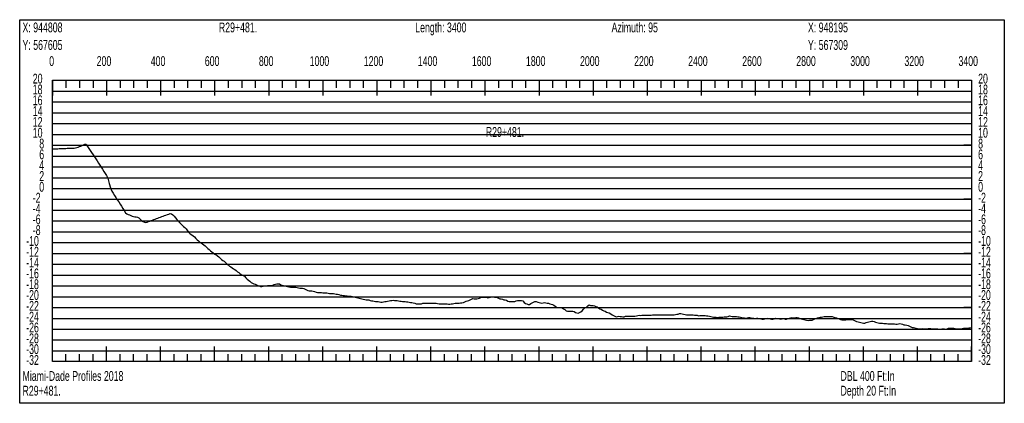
# Model space of a CAD drawing. Header units: feet. Extents: x 1 to 30, y -268 to -1.
# Tile 71 of 94: x 1 to 10.11, y -68.17 to -64.63. Entities that reach past the tile are written whole.
import ezdxf

# ---------------------------------------------------------------- set-up
doc = ezdxf.new("R2010")
doc.units = ezdxf.units.FT
doc.header["$MEASUREMENT"] = 0
doc.layers.add('LABELS', color=7, linetype='Continuous')
doc.layers.add('XSECTION', color=7, linetype='Continuous')

msp = doc.modelspace()

# ---------------------------------------------------------------- linework, layer by layer
at = {"layer": 'XSECTION', "color": 0, "linetype": 'Continuous'}
for points in [[(1, -64.63), (10.106, -64.63), (10.106, -68.175), (1, -68.175), (1, -64.63)], [(1.303, -65.19), (9.803, -65.19), (9.803, -67.79), (1.303, -67.79), (1.303, -65.19)], [(1.303, -65.19), (1.303, -65.331)], [(1.303, -65.19), (1.303, -65.331)], [(1.303, -65.19), (1.303, -65.26)], [(1.303, -65.19), (1.303, -65.26)], [(1.428, -65.19), (1.428, -65.26)], [(1.553, -65.19), (1.553, -65.26)], [(1.678, -65.19), (1.678, -65.26)], [(1.803, -65.19), (1.803, -65.331)], [(1.803, -65.19), (1.803, -65.26)], [(1.928, -65.19), (1.928, -65.26)], [(2.053, -65.19), (2.053, -65.26)], [(2.178, -65.19), (2.178, -65.26)], [(2.303, -65.19), (2.303, -65.331)], [(2.303, -65.19), (2.303, -65.26)], [(2.428, -65.19), (2.428, -65.26)], [(2.553, -65.19), (2.553, -65.26)], [(2.678, -65.19), (2.678, -65.26)], [(2.803, -65.19), (2.803, -65.331)], [(2.803, -65.19), (2.803, -65.26)], [(2.928, -65.19), (2.928, -65.26)], [(3.053, -65.19), (3.053, -65.26)], [(3.178, -65.19), (3.178, -65.26)], [(3.303, -65.19), (3.303, -65.331)], [(3.303, -65.19), (3.303, -65.26)], [(3.428, -65.19), (3.428, -65.26)], [(3.553, -65.19), (3.553, -65.26)], [(3.678, -65.19), (3.678, -65.26)], [(3.803, -65.19), (3.803, -65.331)], [(3.803, -65.19), (3.803, -65.26)], [(3.928, -65.19), (3.928, -65.26)], [(4.053, -65.19), (4.053, -65.26)], [(4.178, -65.19), (4.178, -65.26)], [(4.303, -65.19), (4.303, -65.331)], [(4.303, -65.19), (4.303, -65.26)], [(4.428, -65.19), (4.428, -65.26)], [(4.553, -65.19), (4.553, -65.26)], [(4.678, -65.19), (4.678, -65.26)], [(4.803, -65.19), (4.803, -65.331)], [(4.803, -65.19), (4.803, -65.26)], [(4.928, -65.19), (4.928, -65.26)], [(5.053, -65.19), (5.053, -65.26)], [(5.178, -65.19), (5.178, -65.26)], [(5.303, -65.19), (5.303, -65.331)], [(5.303, -65.19), (5.303, -65.26)], [(5.428, -65.19), (5.428, -65.26)], [(5.553, -65.19), (5.553, -65.26)], [(5.678, -65.19), (5.678, -65.26)], [(5.803, -65.19), (5.803, -65.331)], [(5.803, -65.19), (5.803, -65.26)], [(5.928, -65.19), (5.928, -65.26)], [(6.053, -65.19), (6.053, -65.26)], [(6.178, -65.19), (6.178, -65.26)], [(6.303, -65.19), (6.303, -65.331)], [(6.303, -65.19), (6.303, -65.26)], [(6.428, -65.19), (6.428, -65.26)], [(6.553, -65.19), (6.553, -65.26)], [(6.678, -65.19), (6.678, -65.26)], [(6.803, -65.19), (6.803, -65.331)], [(6.803, -65.19), (6.803, -65.26)], [(6.928, -65.19), (6.928, -65.26)], [(7.053, -65.19), (7.053, -65.26)], [(7.178, -65.19), (7.178, -65.26)], [(7.303, -65.19), (7.303, -65.331)], [(7.303, -65.19), (7.303, -65.26)], [(7.428, -65.19), (7.428, -65.26)], [(7.553, -65.19), (7.553, -65.26)], [(7.678, -65.19), (7.678, -65.26)], [(7.803, -65.19), (7.803, -65.331)], [(7.803, -65.19), (7.803, -65.26)], [(7.928, -65.19), (7.928, -65.26)], [(8.053, -65.19), (8.053, -65.26)], [(8.178, -65.19), (8.178, -65.26)], [(8.303, -65.19), (8.303, -65.331)], [(8.303, -65.19), (8.303, -65.26)], [(8.428, -65.19), (8.428, -65.26)], [(8.553, -65.19), (8.553, -65.26)], [(8.678, -65.19), (8.678, -65.26)], [(8.803, -65.19), (8.803, -65.331)], [(8.803, -65.19), (8.803, -65.26)], [(8.928, -65.19), (8.928, -65.26)], [(9.053, -65.19), (9.053, -65.26)], [(9.178, -65.19), (9.178, -65.26)], [(9.303, -65.19), (9.303, -65.331)], [(9.303, -65.19), (9.303, -65.26)], [(9.428, -65.19), (9.428, -65.26)], [(9.553, -65.19), (9.553, -65.26)], [(9.678, -65.19), (9.678, -65.26)], [(9.803, -65.19), (9.803, -65.331)], [(9.803, -65.19), (9.803, -65.26)], [(1.303, -65.79), (1.373, -65.79)], [(9.803, -65.79), (9.733, -65.79)], [(1.303, -66.29), (1.373, -66.29)], [(9.803, -66.29), (9.733, -66.29)], [(1.303, -66.79), (1.373, -66.79)], [(9.803, -66.79), (9.733, -66.79)], [(1.303, -67.29), (1.373, -67.29)], [(9.803, -67.29), (9.733, -67.29)], [(1.303, -67.79), (1.303, -67.649)], [(1.303, -67.79), (1.303, -67.649)], [(1.803, -67.79), (1.803, -67.649)], [(2.303, -67.79), (2.303, -67.649)], [(2.803, -67.79), (2.803, -67.649)], [(3.303, -67.79), (3.303, -67.649)], [(3.803, -67.79), (3.803, -67.649)], [(4.303, -67.79), (4.303, -67.649)], [(4.803, -67.79), (4.803, -67.649)], [(5.303, -67.79), (5.303, -67.649)], [(5.803, -67.79), (5.803, -67.649)], [(6.303, -67.79), (6.303, -67.649)], [(6.803, -67.79), (6.803, -67.649)], [(7.303, -67.79), (7.303, -67.649)], [(7.803, -67.79), (7.803, -67.649)], [(8.303, -67.79), (8.303, -67.649)], [(8.803, -67.79), (8.803, -67.649)], [(9.303, -67.79), (9.303, -67.649)], [(9.803, -67.79), (9.803, -67.649)], [(1.303, -67.79), (1.303, -67.72)], [(1.303, -67.79), (1.303, -67.72)], [(1.428, -67.79), (1.428, -67.72)], [(1.553, -67.79), (1.553, -67.72)], [(1.678, -67.79), (1.678, -67.72)], [(1.803, -67.79), (1.803, -67.72)], [(1.928, -67.79), (1.928, -67.72)], [(2.053, -67.79), (2.053, -67.72)], [(2.178, -67.79), (2.178, -67.72)], [(2.303, -67.79), (2.303, -67.72)], [(2.428, -67.79), (2.428, -67.72)], [(2.553, -67.79), (2.553, -67.72)], [(2.678, -67.79), (2.678, -67.72)], [(2.803, -67.79), (2.803, -67.72)], [(2.928, -67.79), (2.928, -67.72)], [(3.053, -67.79), (3.053, -67.72)], [(3.178, -67.79), (3.178, -67.72)], [(3.303, -67.79), (3.303, -67.72)], [(3.428, -67.79), (3.428, -67.72)], [(3.553, -67.79), (3.553, -67.72)], [(3.678, -67.79), (3.678, -67.72)], [(3.803, -67.79), (3.803, -67.72)], [(3.928, -67.79), (3.928, -67.72)], [(4.053, -67.79), (4.053, -67.72)], [(4.178, -67.79), (4.178, -67.72)], [(4.303, -67.79), (4.303, -67.72)], [(4.428, -67.79), (4.428, -67.72)], [(4.553, -67.79), (4.553, -67.72)], [(4.678, -67.79), (4.678, -67.72)], [(4.803, -67.79), (4.803, -67.72)], [(4.928, -67.79), (4.928, -67.72)], [(5.053, -67.79), (5.053, -67.72)], [(5.178, -67.79), (5.178, -67.72)], [(5.303, -67.79), (5.303, -67.72)], [(5.428, -67.79), (5.428, -67.72)], [(5.553, -67.79), (5.553, -67.72)], [(5.678, -67.79), (5.678, -67.72)], [(5.803, -67.79), (5.803, -67.72)], [(5.928, -67.79), (5.928, -67.72)], [(6.053, -67.79), (6.053, -67.72)], [(6.178, -67.79), (6.178, -67.72)], [(6.303, -67.79), (6.303, -67.72)], [(6.428, -67.79), (6.428, -67.72)], [(6.553, -67.79), (6.553, -67.72)], [(6.678, -67.79), (6.678, -67.72)], [(6.803, -67.79), (6.803, -67.72)], [(6.928, -67.79), (6.928, -67.72)], [(7.053, -67.79), (7.053, -67.72)], [(7.178, -67.79), (7.178, -67.72)], [(7.303, -67.79), (7.303, -67.72)], [(7.428, -67.79), (7.428, -67.72)], [(7.553, -67.79), (7.553, -67.72)], [(7.678, -67.79), (7.678, -67.72)], [(7.803, -67.79), (7.803, -67.72)], [(7.928, -67.79), (7.928, -67.72)], [(8.053, -67.79), (8.053, -67.72)], [(8.178, -67.79), (8.178, -67.72)], [(8.303, -67.79), (8.303, -67.72)], [(8.428, -67.79), (8.428, -67.72)], [(8.553, -67.79), (8.553, -67.72)], [(8.678, -67.79), (8.678, -67.72)], [(8.803, -67.79), (8.803, -67.72)], [(8.928, -67.79), (8.928, -67.72)], [(9.053, -67.79), (9.053, -67.72)], [(9.178, -67.79), (9.178, -67.72)], [(9.303, -67.79), (9.303, -67.72)], [(9.428, -67.79), (9.428, -67.72)], [(9.553, -67.79), (9.553, -67.72)], [(9.678, -67.79), (9.678, -67.72)], [(9.803, -67.79), (9.803, -67.72)]]:
    msp.add_lwpolyline(points, dxfattribs=at)
at = {"layer": 'XSECTION', "color": 0}
for points in [[(1.303, -65.29), (9.803, -65.29)], [(1.303, -65.39), (9.803, -65.39)], [(1.303, -65.49), (9.803, -65.49)], [(1.303, -65.59), (9.803, -65.59)], [(1.303, -65.69), (9.803, -65.69)], [(1.303, -65.79), (9.803, -65.79)], [(1.303, -65.89), (9.803, -65.89)], [(1.303, -65.99), (9.803, -65.99)], [(1.303, -66.09), (9.803, -66.09)], [(1.303, -66.19), (9.803, -66.19)], [(1.303, -66.29), (9.803, -66.29)], [(1.303, -66.39), (9.803, -66.39)], [(1.303, -66.49), (9.803, -66.49)], [(1.303, -66.59), (9.803, -66.59)], [(1.303, -66.69), (9.803, -66.69)], [(1.303, -66.79), (9.803, -66.79)], [(1.303, -66.89), (9.803, -66.89)], [(1.303, -66.99), (9.803, -66.99)], [(1.303, -67.09), (9.803, -67.09)], [(1.303, -67.19), (9.803, -67.19)], [(1.303, -67.29), (9.803, -67.29)], [(1.303, -67.39), (9.803, -67.39)], [(1.303, -67.49), (9.803, -67.49)], [(1.303, -67.59), (9.803, -67.59)], [(1.303, -67.69), (9.803, -67.69)]]:
    msp.add_lwpolyline(points, dxfattribs=at)
at = {"layer": 'XSECTION', "color": 5, "linetype": 'Continuous'}
msp.add_lwpolyline([(1.303, -65.824), (1.3155, -65.8235), (1.328, -65.823), (1.3405, -65.8225), (1.353, -65.822), (1.3655, -65.8215), (1.378, -65.821), (1.3905, -65.8205), (1.403, -65.82), (1.4155, -65.8195), (1.428, -65.819), (1.4405, -65.8185), (1.453, -65.818), (1.4655, -65.8175), (1.478, -65.817), (1.4905, -65.8165), (1.503, -65.816), (1.5155, -65.8155), (1.528, -65.8125), (1.5405, -65.8075), (1.553, -65.8025), (1.5655, -65.7975), (1.578, -65.792), (1.5905, -65.787), (1.603, -65.781), (1.6155, -65.779), (1.628, -65.801), (1.6405, -65.82), (1.653, -65.839), (1.6655, -65.8585), (1.678, -65.8775), (1.6905, -65.897), (1.703, -65.916), (1.7155, -65.9355), (1.728, -65.9545), (1.7405, -65.9735), (1.753, -65.993), (1.7655, -66.012), (1.778, -66.0315), (1.7905, -66.0505), (1.803, -66.071), (1.8155, -66.0935), (1.828, -66.144), (1.8405, -66.1845), (1.853, -66.2135), (1.8655, -66.2335), (1.878, -66.2535), (1.8905, -66.2735), (1.903, -66.2935), (1.9155, -66.3135), (1.928, -66.334), (1.9405, -66.354), (1.953, -66.374), (1.9655, -66.394), (1.978, -66.414), (1.9905, -66.4245), (2.003, -66.4295), (2.0155, -66.4345), (2.028, -66.44), (2.0405, -66.445), (2.053, -66.4475), (2.0655, -66.4505), (2.078, -66.453), (2.0905, -66.456), (2.103, -66.461), (2.1155, -66.474), (2.128, -66.486), (2.1405, -66.494), (2.153, -66.5015), (2.1655, -66.5045), (2.178, -66.5), (2.1905, -66.4955), (2.203, -66.4905), (2.2155, -66.486), (2.228, -66.4815), (2.2405, -66.477), (2.253, -66.4725), (2.2655, -66.4675), (2.278, -66.463), (2.2905, -66.4585), (2.303, -66.454), (2.3155, -66.4495), (2.328, -66.4445), (2.3405, -66.44), (2.353, -66.4355), (2.3655, -66.431), (2.378, -66.4265), (2.3905, -66.4215), (2.403, -66.423), (2.4155, -66.4325), (2.428, -66.447), (2.4405, -66.461), (2.453, -66.475), (2.4655, -66.489), (2.478, -66.5035), (2.4905, -66.5175), (2.503, -66.529), (2.5155, -66.5405), (2.528, -66.551), (2.5405, -66.564), (2.553, -66.58), (2.5655, -66.596), (2.578, -66.609), (2.5905, -66.6175), (2.603, -66.626), (2.6155, -66.6375), (2.628, -66.651), (2.6405, -66.663), (2.653, -66.6745), (2.6655, -66.6845), (2.678, -66.6935), (2.6905, -66.702), (2.703, -66.71), (2.7155, -66.7205), (2.728, -66.732), (2.7405, -66.7435), (2.753, -66.754), (2.7655, -66.7655), (2.778, -66.774), (2.7905, -66.785), (2.803, -66.7955), (2.8155, -66.8005), (2.828, -66.8115), (2.8405, -66.8225), (2.853, -66.8345), (2.8655, -66.846), (2.878, -66.8545), (2.8905, -66.8625), (2.903, -66.8745), (2.9155, -66.8855), (2.928, -66.8965), (2.9405, -66.907), (2.953, -66.915), (2.9655, -66.923), (2.978, -66.931), (2.9905, -66.939), (3.003, -66.948), (3.0155, -66.9595), (3.028, -66.967), (3.0405, -66.9785), (3.053, -66.988), (3.0655, -66.994), (3.078, -67.0015), (3.0905, -67.017), (3.103, -67.0285), (3.1155, -67.037), (3.128, -67.0475), (3.1405, -67.0585), (3.153, -67.066), (3.1655, -67.07), (3.178, -67.074), (3.1905, -67.0795), (3.203, -67.0855), (3.2155, -67.091), (3.228, -67.0945), (3.2405, -67.0945), (3.253, -67.093), (3.2655, -67.091), (3.278, -67.0885), (3.2905, -67.0865), (3.303, -67.0855), (3.3155, -67.086), (3.328, -67.086), (3.3405, -67.082), (3.353, -67.0775), (3.3655, -67.073), (3.378, -67.0715), (3.3905, -67.0715), (3.403, -67.0725), (3.4155, -67.0805), (3.428, -67.0835), (3.4405, -67.0855), (3.453, -67.089), (3.4655, -67.0925), (3.478, -67.0965), (3.4905, -67.1), (3.503, -67.101), (3.5155, -67.101), (3.528, -67.101), (3.5405, -67.101), (3.553, -67.1015), (3.5655, -67.105), (3.578, -67.108), (3.5905, -67.11), (3.603, -67.112), (3.6155, -67.112), (3.628, -67.1155), (3.6405, -67.121), (3.653, -67.1275), (3.6655, -67.132), (3.678, -67.136), (3.6905, -67.136), (3.703, -67.136), (3.7155, -67.139), (3.728, -67.143), (3.7405, -67.147), (3.753, -67.1505), (3.7655, -67.151), (3.778, -67.152), (3.7905, -67.1525), (3.803, -67.1535), (3.8155, -67.154), (3.828, -67.1545), (3.8405, -67.155), (3.853, -67.156), (3.8655, -67.16), (3.878, -67.16), (3.8905, -67.16), (3.903, -67.16), (3.9155, -67.1625), (3.928, -67.165), (3.9405, -67.1655), (3.953, -67.17), (3.9655, -67.1745), (3.978, -67.175), (3.9905, -67.178), (4.003, -67.18), (4.0155, -67.1805), (4.028, -67.181), (4.0405, -67.185), (4.053, -67.1855), (4.0655, -67.1855), (4.078, -67.187), (4.0905, -67.19), (4.103, -67.193), (4.1155, -67.1965), (4.128, -67.1995), (4.1405, -67.2025), (4.153, -67.2055), (4.1655, -67.209), (4.178, -67.2115), (4.1905, -67.2145), (4.203, -67.2175), (4.2155, -67.2195), (4.228, -67.22), (4.2405, -67.224), (4.253, -67.227), (4.2655, -67.2295), (4.278, -67.2325), (4.2905, -67.2345), (4.303, -67.2345), (4.3155, -67.2345), (4.328, -67.238), (4.3405, -67.2395), (4.353, -67.2395), (4.3655, -67.238), (4.378, -67.2345), (4.3905, -67.2345), (4.403, -67.2315), (4.4155, -67.227), (4.428, -67.225), (4.4405, -67.2235), (4.453, -67.2205), (4.4655, -67.2245), (4.478, -67.225), (4.4905, -67.225), (4.503, -67.227), (4.5155, -67.23), (4.528, -67.23), (4.5405, -67.234), (4.553, -67.235), (4.5655, -67.2355), (4.578, -67.237), (4.5905, -67.2385), (4.603, -67.2395), (4.6155, -67.2435), (4.628, -67.245), (4.6405, -67.2465), (4.653, -67.2505), (4.6655, -67.2545), (4.678, -67.2545), (4.6905, -67.2545), (4.703, -67.255), (4.7155, -67.255), (4.728, -67.251), (4.7405, -67.25), (4.753, -67.25), (4.7655, -67.25), (4.778, -67.25), (4.7905, -67.25), (4.803, -67.2505), (4.8155, -67.2505), (4.828, -67.2505), (4.8405, -67.2505), (4.853, -67.2505), (4.8655, -67.253), (4.878, -67.255), (4.8905, -67.255), (4.903, -67.255), (4.9155, -67.255), (4.928, -67.255), (4.9405, -67.255), (4.953, -67.256), (4.9655, -67.258), (4.978, -67.2595), (4.9905, -67.2555), (5.003, -67.255), (5.0155, -67.2535), (5.028, -67.2505), (5.0405, -67.2505), (5.053, -67.2505), (5.0655, -67.2505), (5.078, -67.248), (5.0905, -67.2455), (5.103, -67.2435), (5.1155, -67.236), (5.128, -67.232), (5.1405, -67.228), (5.153, -67.2235), (5.1655, -67.2195), (5.178, -67.214), (5.1905, -67.206), (5.203, -67.21), (5.2155, -67.211), (5.228, -67.2085), (5.2405, -67.206), (5.253, -67.204), (5.2655, -67.1965), (5.278, -67.1955), (5.2905, -67.1955), (5.303, -67.1955), (5.3155, -67.1955), (5.328, -67.1995), (5.3405, -67.197), (5.353, -67.193), (5.3655, -67.19), (5.378, -67.1905), (5.3905, -67.195), (5.403, -67.195), (5.4155, -67.1985), (5.428, -67.204), (5.4405, -67.21), (5.453, -67.21), (5.4655, -67.214), (5.478, -67.2185), (5.4905, -67.22), (5.503, -67.223), (5.5155, -67.23), (5.528, -67.234), (5.5405, -67.235), (5.553, -67.235), (5.5655, -67.235), (5.578, -67.2345), (5.5905, -67.227), (5.603, -67.2255), (5.6155, -67.2255), (5.628, -67.2255), (5.6405, -67.2255), (5.653, -67.2295), (5.6655, -67.2425), (5.678, -67.2525), (5.6905, -67.2565), (5.703, -67.2605), (5.7155, -67.2605), (5.728, -67.2535), (5.7405, -67.2455), (5.753, -67.239), (5.7655, -67.2355), (5.778, -67.2355), (5.7905, -67.239), (5.803, -67.243), (5.8155, -67.247), (5.828, -67.2495), (5.8405, -67.2455), (5.853, -67.245), (5.8655, -67.248), (5.878, -67.25), (5.8905, -67.251), (5.903, -67.255), (5.9155, -67.259), (5.928, -67.2635), (5.9405, -67.2695), (5.953, -67.2775), (5.9655, -67.2855), (5.978, -67.2895), (5.9905, -67.29), (6.003, -67.29), (6.0155, -67.2935), (6.028, -67.3015), (6.0405, -67.309), (6.053, -67.3205), (6.0655, -67.325), (6.078, -67.325), (6.0905, -67.325), (6.103, -67.325), (6.1155, -67.325), (6.128, -67.328), (6.1405, -67.3345), (6.153, -67.3395), (6.1655, -67.341), (6.178, -67.3355), (6.1905, -67.331), (6.203, -67.3205), (6.2155, -67.3055), (6.228, -67.2935), (6.2405, -67.287), (6.253, -67.275), (6.2655, -67.2665), (6.278, -67.27), (6.2905, -67.271), (6.303, -67.2715), (6.3155, -67.275), (6.328, -67.2815), (6.3405, -67.283), (6.353, -67.2915), (6.3655, -67.3005), (6.378, -67.305), (6.3905, -67.3135), (6.403, -67.3215), (6.4155, -67.323), (6.428, -67.3315), (6.4405, -67.336), (6.453, -67.3395), (6.4655, -67.348), (6.478, -67.358), (6.4905, -67.364), (6.503, -67.37), (6.5155, -67.3745), (6.528, -67.3715), (6.5405, -67.371), (6.553, -67.3725), (6.5655, -67.3735), (6.578, -67.375), (6.5905, -67.375), (6.603, -67.3705), (6.6155, -67.37), (6.628, -67.37), (6.6405, -67.37), (6.653, -67.37), (6.6655, -67.37), (6.678, -67.37), (6.6905, -67.37), (6.703, -67.368), (6.7155, -67.364), (6.728, -67.361), (6.7405, -67.365), (6.753, -67.3615), (6.7655, -67.3605), (6.778, -67.3605), (6.7905, -67.361), (6.803, -67.3615), (6.8155, -67.3615), (6.828, -67.361), (6.8405, -67.3605), (6.853, -67.3565), (6.8655, -67.3565), (6.878, -67.3565), (6.8905, -67.3565), (6.903, -67.3565), (6.9155, -67.3565), (6.928, -67.3565), (6.9405, -67.3565), (6.953, -67.3565), (6.9655, -67.3565), (6.978, -67.3565), (6.9905, -67.3565), (7.003, -67.3565), (7.0155, -67.3565), (7.028, -67.3565), (7.0405, -67.3565), (7.053, -67.3565), (7.0655, -67.3535), (7.078, -67.3515), (7.0905, -67.35), (7.103, -67.3465), (7.1155, -67.3465), (7.128, -67.3495), (7.1405, -67.3525), (7.153, -67.353), (7.1655, -67.357), (7.178, -67.3575), (7.1905, -67.3575), (7.203, -67.3575), (7.2155, -67.3575), (7.228, -67.359), (7.2405, -67.362), (7.253, -67.362), (7.2655, -67.362), (7.278, -67.3655), (7.2905, -67.3645), (7.303, -67.3625), (7.3155, -67.3625), (7.328, -67.3625), (7.3405, -67.3625), (7.353, -67.3665), (7.3655, -67.3675), (7.378, -67.37), (7.3905, -67.3725), (7.403, -67.3745), (7.4155, -67.3775), (7.428, -67.378), (7.4405, -67.379), (7.453, -67.383), (7.4655, -67.38), (7.478, -67.3795), (7.4905, -67.38), (7.503, -67.378), (7.5155, -67.3755), (7.528, -67.376), (7.5405, -67.3755), (7.553, -67.3715), (7.5655, -67.3675), (7.578, -67.3695), (7.5905, -67.3715), (7.603, -67.372), (7.6155, -67.372), (7.628, -67.373), (7.6405, -67.3745), (7.653, -67.376), (7.6655, -67.3785), (7.678, -67.382), (7.6905, -67.3845), (7.703, -67.3845), (7.7155, -67.388), (7.728, -67.3855), (7.7405, -67.381), (7.753, -67.3825), (7.7655, -67.386), (7.778, -67.388), (7.7905, -67.389), (7.803, -67.391), (7.8155, -67.387), (7.828, -67.3875), (7.8405, -67.3905), (7.853, -67.3935), (7.8655, -67.396), (7.878, -67.396), (7.8905, -67.394), (7.903, -67.39), (7.9155, -67.3885), (7.928, -67.392), (7.9405, -67.3955), (7.953, -67.3965), (7.9655, -67.396), (7.978, -67.3945), (7.9905, -67.387), (8.003, -67.3905), (8.0155, -67.3915), (8.028, -67.394), (8.0405, -67.396), (8.053, -67.395), (8.0655, -67.3925), (8.078, -67.3965), (8.0905, -67.3965), (8.103, -67.3925), (8.1155, -67.388), (8.128, -67.384), (8.1405, -67.3835), (8.153, -67.384), (8.1655, -67.384), (8.178, -67.381), (8.1905, -67.382), (8.203, -67.3865), (8.2155, -67.39), (8.228, -67.394), (8.2405, -67.398), (8.253, -67.401), (8.2655, -67.4035), (8.278, -67.4075), (8.2905, -67.4085), (8.303, -67.408), (8.3155, -67.4075), (8.328, -67.4055), (8.3405, -67.4005), (8.353, -67.3955), (8.3655, -67.3905), (8.378, -67.386), (8.3905, -67.3815), (8.403, -67.3805), (8.4155, -67.3795), (8.428, -67.376), (8.4405, -67.374), (8.453, -67.3735), (8.4655, -67.373), (8.478, -67.3725), (8.4905, -67.3725), (8.503, -67.372), (8.5155, -67.3735), (8.528, -67.3775), (8.5405, -67.3815), (8.553, -67.386), (8.5655, -67.3905), (8.578, -67.395), (8.5905, -67.3995), (8.603, -67.4025), (8.6155, -67.403), (8.628, -67.403), (8.6405, -67.4035), (8.653, -67.3995), (8.6655, -67.4), (8.678, -67.4005), (8.6905, -67.401), (8.703, -67.4015), (8.7155, -67.4075), (8.728, -67.414), (8.7405, -67.4205), (8.753, -67.4235), (8.7655, -67.426), (8.778, -67.4285), (8.7905, -67.4305), (8.803, -67.433), (8.8155, -67.433), (8.828, -67.429), (8.8405, -67.426), (8.853, -67.4225), (8.8655, -67.4195), (8.878, -67.4175), (8.8905, -67.417), (8.903, -67.4205), (8.9155, -67.424), (8.928, -67.427), (8.9405, -67.4305), (8.953, -67.4335), (8.9655, -67.433), (8.978, -67.436), (8.9905, -67.4375), (9.003, -67.4375), (9.0155, -67.437), (9.028, -67.44), (9.0405, -67.4415), (9.053, -67.442), (9.0655, -67.442), (9.078, -67.442), (9.0905, -67.442), (9.103, -67.4425), (9.1155, -67.4425), (9.128, -67.4405), (9.1405, -67.4385), (9.153, -67.4395), (9.1655, -67.444), (9.178, -67.4485), (9.1905, -67.4495), (9.203, -67.453), (9.2155, -67.4575), (9.228, -67.462), (9.2405, -67.4685), (9.253, -67.474), (9.2655, -67.475), (9.278, -67.477), (9.2905, -67.48), (9.303, -67.4845), (9.3155, -67.4875), (9.328, -67.4875), (9.3405, -67.4855), (9.353, -67.485), (9.3655, -67.4875), (9.378, -67.4875), (9.3905, -67.4865), (9.403, -67.485), (9.4155, -67.483), (9.428, -67.484), (9.4405, -67.4865), (9.453, -67.4865), (9.4655, -67.4865), (9.478, -67.4865), (9.4905, -67.4865), (9.503, -67.491), (9.5155, -67.4885), (9.528, -67.4865), (9.5405, -67.4865), (9.553, -67.487), (9.5655, -67.4905), (9.578, -67.4855), (9.5905, -67.482), (9.603, -67.4815), (9.6155, -67.4815), (9.628, -67.4815), (9.6405, -67.4815), (9.653, -67.483), (9.6655, -67.486), (9.678, -67.486), (9.6905, -67.486), (9.703, -67.4855), (9.7155, -67.4835), (9.728, -67.4805), (9.7405, -67.4805), (9.753, -67.4805), (9.7655, -67.48), (9.778, -67.479), (9.7905, -67.4775), (9.803, -67.476)], dxfattribs=at)

# ---------------------------------------------------------------- texts
at = {"layer": 'LABELS', "color": 0, "width": 0.666667}
for s, p in [('Length: 3400', (4.658, -64.747)), ('Azimuth: 95', (6.474, -64.747)), ('X: 944808', (1.026, -64.747)), ('R29+481.', (2.842, -64.747)), ('X: 948195', (8.29, -64.747)), ('Y: 567605', (1.026, -64.909)), ('Y: 567309', (8.29, -64.909)), ('0', (1.273, -65.058)), ('0', (1.273, -65.058)), ('200', (1.712, -65.058)), ('400', (2.212, -65.058)), ('600', (2.712, -65.058)), ('800', (3.212, -65.058)), ('1000', (3.682, -65.058)), ('1200', (4.182, -65.058)), ('1400', (4.682, -65.058)), ('1600', (5.182, -65.058)), ('1800', (5.682, -65.058)), ('2000', (6.182, -65.058)), ('2200', (6.682, -65.058)), ('2400', (7.182, -65.058)), ('2600', (7.682, -65.058)), ('2800', (8.182, -65.058)), ('3000', (8.682, -65.058)), ('3200', (9.182, -65.058)), ('3400', (9.682, -65.058)), ('20', (1.121, -65.22)), ('20', (9.864, -65.22)), ('18', (1.121, -65.32)), ('18', (9.864, -65.32)), ('16', (1.121, -65.42)), ('16', (9.864, -65.42)), ('14', (1.121, -65.52)), ('14', (9.864, -65.52)), ('12', (1.121, -65.62)), ('12', (9.864, -65.62)), ('10', (1.121, -65.72)), ('R29+481.', (5.311, -65.713)), ('10', (9.864, -65.72)), ('8', (1.181, -65.82)), ('8', (9.864, -65.82)), ('6', (1.181, -65.92)), ('6', (9.864, -65.92)), ('4', (1.181, -66.02)), ('4', (9.864, -66.02)), ('2', (1.181, -66.12)), ('2', (9.864, -66.12)), ('0', (1.181, -66.22)), ('0', (9.864, -66.22)), ('-2', (1.121, -66.32)), ('-2', (9.864, -66.32)), ('-4', (1.121, -66.42)), ('-4', (9.864, -66.42)), ('-6', (1.121, -66.52)), ('-6', (9.864, -66.52)), ('-8', (1.121, -66.62)), ('-8', (9.864, -66.62)), ('-10', (1.06, -66.72)), ('-10', (9.864, -66.72)), ('-12', (1.06, -66.82)), ('-12', (9.864, -66.82)), ('-14', (1.06, -66.92)), ('-14', (9.864, -66.92)), ('-16', (1.06, -67.02)), ('-16', (9.864, -67.02)), ('-18', (1.06, -67.12)), ('-18', (9.864, -67.12)), ('-20', (1.06, -67.22)), ('-20', (9.864, -67.22)), ('-22', (1.06, -67.32)), ('-22', (9.864, -67.32)), ('-24', (1.06, -67.42)), ('-24', (9.864, -67.42)), ('-26', (1.06, -67.52)), ('-26', (9.864, -67.52)), ('-28', (1.06, -67.62)), ('-28', (9.864, -67.62)), ('-30', (1.06, -67.72)), ('-30', (9.864, -67.72)), ('-32', (1.06, -67.82)), ('-32', (9.864, -67.82)), ('DBL 400 Ft:In', (8.591, -67.968)), ('Depth 20 Ft:In', (8.591, -68.104))]:
    msp.add_text(s, height=0.091, dxfattribs=at).set_placement(p)
at = {"layer": 'LABELS', "color": 5, "width": 0.666667}
for s, p in [('Miami-Dade Profiles 2018', (1.026, -67.968)), ('R29+481.', (1.026, -68.104))]:
    msp.add_text(s, height=0.091, dxfattribs=at).set_placement(p)

doc.saveas('drawing.dxf')
